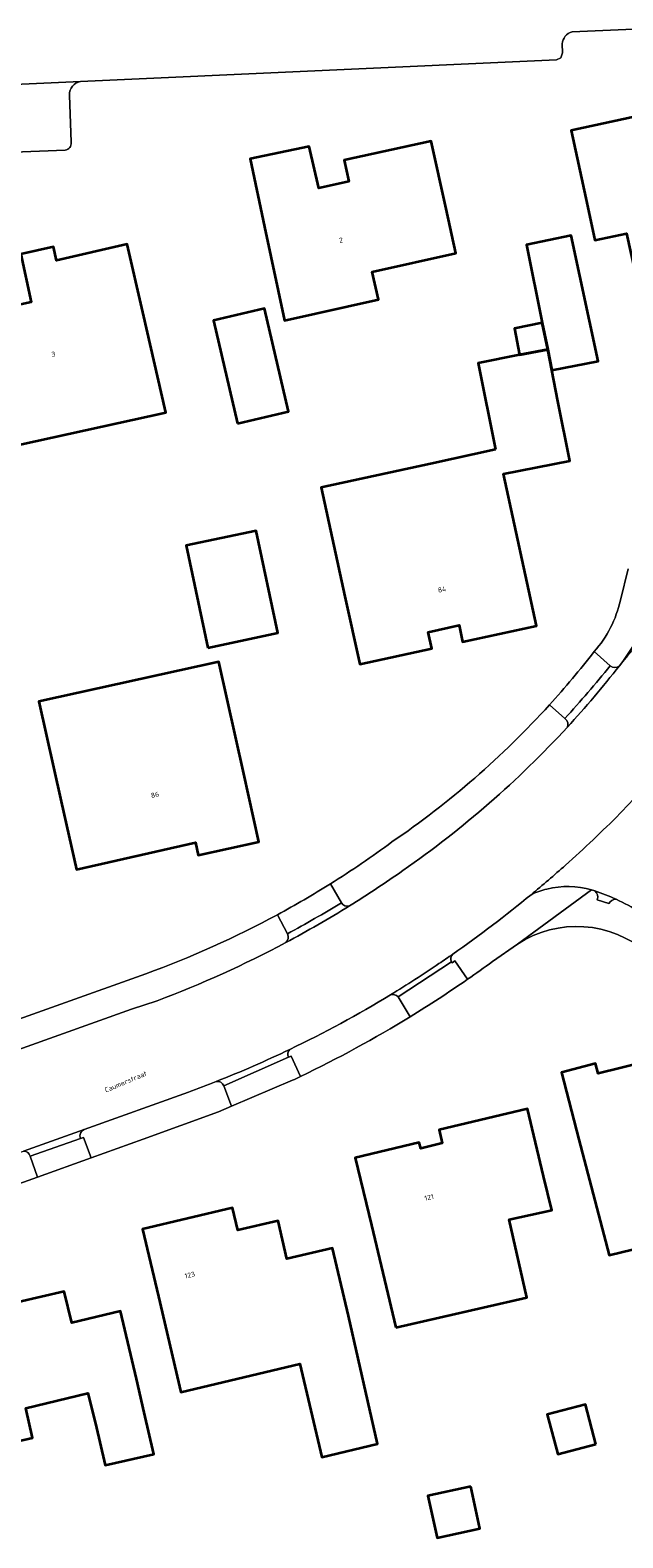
# Model space of a CAD drawing. Header units: metres. Extents: x 197700 to 204338, y 317132 to 325229.
# Tile 195 of 256: x 199240 to 199283, y 319418 to 319526. Entities that reach past the tile are written whole.
import ezdxf
from ezdxf.enums import TextEntityAlignment as Align

# ---------------------------------------------------------------- set-up
doc = ezdxf.new("R2010")
doc.units = ezdxf.units.M
for name, color, linetype, lineweight in [('B-WE-OG-BEBOUWING-GV', 7, 'Continuous', 35), ('B-WE-OG-BEBOUWING-T18', 10, 'Continuous', 18), ('B-WE-OG-TERREIN_ERF-GV', 7, 'Continuous', 18), ('B-WE-OG-TOPOGRAFIE-T18', 10, 'Continuous', 18), ('B-WE-VH-VERHARDING_ASFALT-GV', 252, 'Continuous', 18), ('B-WE-VH-VERHARDING_BETONSTRAATSTEEN-GV', 252, 'Continuous', 18), ('B-WE-VH-VERHARDING_OPEN-GV', 252, 'Continuous', 18), ('B-WE-VH-VERHARDING_TEGEL-GV', 252, 'Continuous', 18)]:
    doc.layers.add(name, color=color, linetype=linetype, lineweight=lineweight)
doc.styles.add('NLCS-ISO-M200-T18', font='NLCS-ISO.ttf', dxfattribs={"height": 0.36})

msp = doc.modelspace()

# ---------------------------------------------------------------- linework, layer by layer
at = {"layer": 'B-WE-OG-BEBOUWING-GV'}
for points in [[(199279.878, 319514.353), (199280.525, 319511.342), (199282.81, 319511.833), (199283.485, 319508.783), (199284.566, 319503.902), (199289.258, 319504.941), (199290.682, 319505.257), (199291.181, 319509.746), (199288.678, 319521.36), (199278.827, 319519.241)], [(199269.813, 319513.587), (199268.744, 319518.472), (199262.466, 319517.098), (199262.802, 319515.565), (199260.637, 319515.082), (199259.952, 319518.093), (199255.707, 319517.193), (199256.745, 319512.302), (199258.178, 319505.55), (199264.947, 319507.069), (199264.501, 319509.055), (199270.507, 319510.417)], [(199277.43, 319501.975), (199280.765, 319502.636), (199278.82, 319511.689), (199275.594, 319510.995), (199276.741, 319505.389), (199277.131, 319503.482)], [(199236.823, 319496.125), (199249.621, 319498.928), (199247.968, 319506.168), (199246.855, 319511.042), (199241.749, 319509.876), (199241.532, 319510.857), (199239.175, 319510.335), (199239.941, 319506.882), (199234.697, 319505.72), (199235.779, 319500.838)], [(199254.79, 319498.14), (199258.462, 319498.999), (199256.726, 319506.419), (199253.054, 319505.559)], [(199275.11, 319503.082), (199277.131, 319503.482), (199276.741, 319505.389), (199274.732, 319504.991)], [(199273.365, 319496.266), (199268.681, 319495.249), (199260.813, 319493.54), (199262.524, 319485.698), (199263.59, 319480.813), (199268.784, 319481.946), (199268.524, 319483.137), (199270.747, 319483.622), (199271.007, 319482.431), (199276.328, 319483.592), (199273.955, 319494.521), (199278.719, 319495.464), (199277.869, 319499.758), (199277.43, 319501.975), (199277.131, 319503.482), (199275.11, 319503.082), (199272.133, 319502.492)], [(199252.664, 319482.004), (199257.696, 319483.072), (199256.136, 319490.423), (199251.103, 319489.354)], [(199242.095, 319470.929), (199243.193, 319466.051), (199251.765, 319467.981), (199251.964, 319467.075), (199256.318, 319468.039), (199255.238, 319472.921), (199253.45, 319481), (199240.474, 319478.129)], [(199293.147, 319444.606), (199291.962, 319449.464), (199288.79, 319448.69), (199287.69, 319453.06), (199280.764, 319451.354), (199280.576, 319452.084), (199278.126, 319451.446), (199279.386, 319446.607), (199281.552, 319438.289), (199286.511, 319439.499), (199286.914, 319437.847), (199294.362, 319439.625)], [(199266.188, 319433.078), (199275.631, 319435.246), (199274.345, 319440.848), (199277.422, 319441.524), (199276.837, 319443.965), (199275.672, 319448.828), (199269.309, 319447.304), (199269.54, 319446.341), (199267.989, 319445.959), (199267.885, 319446.397), (199263.276, 319445.299), (199264.435, 319440.435)], [(199262.779, 319433.931), (199261.635, 319438.798), (199258.344, 319438.025), (199257.717, 319440.751), (199254.808, 319440.075), (199254.428, 319441.691), (199247.959, 319440.17), (199249.103, 319435.303), (199250.718, 319428.434), (199259.287, 319430.463), (199260.876, 319423.753), (199264.881, 319424.701)], [(199247.521, 319429.387), (199246.354, 319434.249), (199242.856, 319433.41), (199242.296, 319435.674), (199238.995, 319434.903), (199238.764, 319435.845), (199232.948, 319434.415), (199234.141, 319429.56), (199235.479, 319424.115), (199240.019, 319425.145), (199239.536, 319427.276), (199244.015, 319428.351), (199244.559, 319426.175), (199245.249, 319423.176), (199248.756, 319423.972), (199248.066, 319426.971)], [(199280.609, 319424.692), (199279.857, 319427.547), (199277.102, 319426.822), (199277.854, 319423.966)], [(199271.591, 319421.634), (199268.498, 319420.955), (199269.16, 319417.942), (199272.253, 319418.621)]]:
    msp.add_lwpolyline(points, close=True, dxfattribs=at)
at = {"layer": 'B-WE-OG-TERREIN_ERF-GV'}
for points in [[(199160.566, 319558.783), (199170.557, 319541.405), (199178.475, 319527.403), (199186.909, 319514.859), (199188.05, 319512.359), (199194.255, 319512.722), (199195.077, 319511.245), (199204.292, 319490.112), (199212.631, 319462.553), (199217.184, 319447.508), (199231.284, 319452.525), (199235.578, 319454.053), (199248.193, 319458.542)], [(199294.391, 319527.001), (199292.157, 319526.905), (199278.888, 319526.346)], [(199278.167, 319525.462), (199278.207, 319524.825), (199278.085, 319524.475), (199277.756, 319524.31), (199243.474, 319522.762)], [(199242.686, 319521.789), (199242.804, 319518.385)], [(199242.369, 319517.829), (199231.89, 319517.423)], [(199282.364, 319485.421), (199282.916, 319487.688)], [(199274.948, 319460.673), (199273.153, 319459.418)], [(199258.747, 319450.872), (199254.367, 319449.01), (199253.428, 319448.611), (199248.002, 319446.627), (199244.239, 319445.287), (199240.381, 319443.913), (199222.368, 319437.496)]]:
    msp.add_lwpolyline(points, dxfattribs=at)
for points in [[(199278.888, 319526.346, 0.3024167), (199278.167, 319525.462)], [(199243.474, 319522.762, 0.3642151), (199242.686, 319521.789)], [(199242.804, 319518.385, -0.4449027), (199242.369, 319517.829)], [(199280.484, 319481.728, 0.1276691), (199282.364, 319485.421)], [(199277.26, 319477.897, 0.0193125), (199280.484, 319481.728)], [(199265.912, 319468.025, 0.0582666), (199277.26, 319477.897)], [(199261.478, 319465.013, 0.018944), (199265.912, 319468.025)], [(199257.663, 319462.793, 0.015673), (199261.478, 319465.013)], [(199248.193, 319458.542, 0.0369849), (199257.663, 319462.793)], [(199284.316, 319460.048, 0.3346417), (199274.948, 319460.673)], [(199273.153, 319459.418, -0.0060837), (199271.362, 319458.146)], [(199271.362, 319458.146, -0.0139325), (199267.222, 319455.45)], [(199267.222, 319455.45, -0.0253769), (199259.332, 319451.151)], [(199259.332, 319451.151, -0.0021855), (199258.747, 319450.872)]]:
    msp.add_lwpolyline(points, format="xyb", dxfattribs=at)
for points in [[(199280.525, 319511.342), (199279.878, 319514.353), (199278.827, 319519.241), (199288.678, 319521.36), (199291.181, 319509.746), (199290.682, 319505.257), (199289.258, 319504.941), (199284.566, 319503.902), (199283.485, 319508.783), (199282.81, 319511.833)], [(199256.745, 319512.302), (199255.707, 319517.193), (199259.952, 319518.093), (199260.637, 319515.082), (199262.802, 319515.565), (199262.466, 319517.098), (199268.744, 319518.472), (199269.813, 319513.587), (199270.507, 319510.417), (199264.501, 319509.055), (199264.947, 319507.069), (199258.178, 319505.55)], [(199268.681, 319495.249), (199273.365, 319496.266), (199272.133, 319502.492), (199275.11, 319503.082), (199274.732, 319504.991), (199276.741, 319505.389), (199275.594, 319510.995), (199278.82, 319511.689), (199280.765, 319502.636), (199277.43, 319501.975), (199277.869, 319499.758), (199278.719, 319495.464), (199273.955, 319494.521), (199276.328, 319483.592), (199271.007, 319482.431), (199270.747, 319483.622), (199268.524, 319483.137), (199268.784, 319481.946), (199263.59, 319480.813), (199262.524, 319485.698), (199260.813, 319493.54)], [(199249.621, 319498.928), (199236.823, 319496.125), (199235.779, 319500.838), (199234.697, 319505.72), (199239.941, 319506.882), (199239.175, 319510.335), (199241.532, 319510.857), (199241.749, 319509.876), (199246.855, 319511.042), (199247.968, 319506.168)], [(199254.79, 319498.14), (199253.054, 319505.559), (199256.726, 319506.419), (199258.462, 319498.999)], [(199252.664, 319482.004), (199251.103, 319489.354), (199256.136, 319490.423), (199257.696, 319483.072)], [(199255.238, 319472.921), (199256.318, 319468.039), (199251.964, 319467.075), (199251.765, 319467.981), (199243.193, 319466.051), (199242.095, 319470.929), (199240.474, 319478.129), (199253.45, 319481)], [(199279.386, 319446.607), (199278.126, 319451.446), (199280.576, 319452.084), (199280.764, 319451.354), (199287.69, 319453.06), (199288.79, 319448.69), (199291.962, 319449.464), (199293.147, 319444.606), (199294.362, 319439.625), (199286.914, 319437.847), (199286.511, 319439.499), (199281.552, 319438.289)], [(199277.422, 319441.524), (199274.345, 319440.848), (199275.631, 319435.246), (199266.188, 319433.078), (199264.435, 319440.435), (199263.276, 319445.299), (199267.885, 319446.397), (199267.989, 319445.959), (199269.54, 319446.341), (199269.309, 319447.304), (199275.672, 319448.828), (199276.837, 319443.965)], [(199249.103, 319435.303), (199247.959, 319440.17), (199254.428, 319441.691), (199254.808, 319440.075), (199257.717, 319440.751), (199258.344, 319438.025), (199261.635, 319438.798), (199262.779, 319433.931), (199264.881, 319424.701), (199260.876, 319423.753), (199259.287, 319430.463), (199250.718, 319428.434)], [(199234.141, 319429.56), (199232.948, 319434.415), (199238.764, 319435.845), (199238.995, 319434.903), (199242.296, 319435.674), (199242.856, 319433.41), (199246.354, 319434.249), (199247.521, 319429.387), (199248.066, 319426.971), (199248.756, 319423.972), (199245.249, 319423.176), (199244.559, 319426.175), (199244.015, 319428.351), (199239.536, 319427.276), (199240.019, 319425.145), (199235.479, 319424.115)], [(199280.609, 319424.692), (199277.854, 319423.966), (199277.102, 319426.822), (199279.857, 319427.547)], [(199271.591, 319421.634), (199272.253, 319418.621), (199269.16, 319417.942), (199268.498, 319420.955)]]:
    msp.add_lwpolyline(points, close=True, dxfattribs=at)
at = {"layer": 'B-WE-VH-VERHARDING_ASFALT-GV'}
for points in [[(199291.722, 319495.299, -0.0693788), (199282.546, 319481.026)], [(199282.293, 319480.701, -0.020079), (199278.554, 319476.299)], [(199278.554, 319476.299, -0.0548662), (199266.709, 319465.978)], [(199282.338, 319470.079, 0.0066558), (199284.127, 319472.003)], [(199284.127, 319472.003, -0.0066558), (199282.338, 319470.079)], [(199278.412, 319466.359, 0.015669), (199282.338, 319470.079)], [(199282.338, 319470.079, -0.015669), (199278.412, 319466.359)], [(199275.935, 319464.234, 0.0092056), (199278.412, 319466.359)], [(199278.412, 319466.359, -0.0092056), (199275.935, 319464.234)], [(199266.709, 319465.978, -0.0145582), (199262.864, 319463.434)], [(199270.293, 319459.951, 0.0203261), (199275.935, 319464.234)], [(199275.935, 319464.234, -0.0674984), (199277.075, 319464.634)], [(199277.075, 319464.634, -0.1316559), (199280.296, 319464.578)], [(199280.523, 319464.508, -0.0309314), (199282.067, 319463.906)], [(199282.067, 319463.906, -0.0362644), (199283.753, 319462.97)], [(199262.864, 319463.434, -0.0168839), (199258.26, 319460.785)], [(199258.26, 319460.785, -0.0320633), (199249.004, 319456.597)], [(199269.302, 319459.27, 0.0034693), (199270.293, 319459.951)], [(199265.818, 319457.031, 0.0124192), (199269.302, 319459.27)], [(199258.552, 319453.096, 0.0248117), (199265.818, 319457.031)], [(199253.265, 319450.788, 0.0172803), (199258.552, 319453.096)], [(199251.253, 319450.022, 0.0064079), (199253.265, 319450.788)]]:
    msp.add_lwpolyline(points, format="xyb", dxfattribs=at)
for points in [[(199282.546, 319481.026), (199282.293, 319480.701)], [(199280.296, 319464.578), (199280.523, 319464.508)], [(199249.004, 319456.597), (199247.159, 319455.982), (199236.673, 319452.26), (199231.634, 319450.471), (199221.773, 319446.971), (199215.821, 319444.804), (199209.379, 319442.514)], [(199211.744, 319435.904), (199212.841, 319436.281), (199220.412, 319438.993), (199225.086, 319440.667), (199225.089, 319440.668), (199239.383, 319445.764), (199243.752, 319447.322), (199251.253, 319450.022)]]:
    msp.add_lwpolyline(points, dxfattribs=at)
at = {"layer": 'B-WE-VH-VERHARDING_BETONSTRAATSTEEN-GV'}
for points in [[(199278.888, 319526.346), (199292.157, 319526.905), (199291.989, 319530.987), (199287.96, 319530.757), (199287.837, 319530.785), (199268.551, 319529.928), (199268.507, 319529.924), (199268.464, 319529.924), (199265.262, 319529.788), (199238.949, 319528.597)], [(199231.053, 319515.31), (199231.008, 319516.528), (199230.799, 319522.19), (199243.474, 319522.762), (199277.756, 319524.31), (199278.085, 319524.475), (199278.207, 319524.825), (199278.167, 319525.462)], [(199291.722, 319495.299), (199292.843, 319497.63), (199293.88, 319500), (199295.594, 319504.532), (199297.003, 319509.168), (199296.441, 319507.794), (199295.623, 319506.558), (199294.016, 319505.025), (199292.893, 319503.822), (199292.044, 319502.415), (199291.549, 319501.203), (199291.038, 319500), (199286.373, 319490.735), (199285.672, 319489.458), (199285.174, 319488.091), (199284.133, 319484.068), (199283.5, 319482.463), (199282.546, 319481.026)], [(199281.641, 319480.709), (199280.484, 319481.728)], [(199277.26, 319477.897), (199278.374, 319476.916)], [(199278.374, 319476.916), (199278.361, 319476.902)], [(199262.275, 319463.656), (199261.478, 319465.013)], [(199280.696, 319463.869), (199281.531, 319463.587)], [(199257.663, 319462.793), (199258.386, 319461.423)], [(199271.362, 319458.146), (199270.449, 319459.467), (199270.256, 319459.339), (199270.204, 319459.411), (199266.353, 319456.874), (199267.222, 319455.45)], [(199266.353, 319456.874), (199270.204, 319459.411)], [(199259.332, 319451.151), (199258.657, 319452.607), (199258.471, 319452.529), (199253.804, 319450.478)], [(199253.804, 319450.478), (199258.471, 319452.529)], [(199253.804, 319450.478), (199254.367, 319449.01), (199258.747, 319450.872)], [(199243.752, 319447.322), (199239.383, 319445.764)], [(199239.855, 319445.419), (199243.471, 319446.689)]]:
    msp.add_lwpolyline(points, dxfattribs=at)
for points in [[(199278.167, 319525.462, -0.3024167), (199278.888, 319526.346)], [(199282.546, 319481.026, 0.0693788), (199291.722, 319495.299)], [(199280.484, 319481.728, -0.0193125), (199277.26, 319477.897)], [(199278.374, 319476.916, 0.0119373), (199281.641, 319480.709)], [(199281.641, 319480.709, -0.0119373), (199278.374, 319476.916)], [(199278.554, 319476.299, 0.020079), (199282.293, 319480.701)], [(199282.293, 319480.701, -0.3743467), (199281.641, 319480.709)], [(199278.361, 319476.902, -0.3756563), (199278.554, 319476.299)], [(199261.478, 319465.013, -0.015673), (199257.663, 319462.793)], [(199282.067, 319463.906, 0.0309314), (199280.523, 319464.508)], [(199280.523, 319464.508, -0.321969), (199280.696, 319463.869)], [(199281.531, 319463.587, -0.2966614), (199282.067, 319463.906)], [(199258.26, 319460.785, 0.0168839), (199262.864, 319463.434)], [(199258.386, 319461.423, 0.0136913), (199262.275, 319463.656)], [(199262.275, 319463.656, -0.0136913), (199258.386, 319461.423)], [(199262.864, 319463.434, -0.3869865), (199262.275, 319463.656)], [(199258.386, 319461.423, -0.3455924), (199258.26, 319460.785)], [(199270.293, 319459.951, -0.0034693), (199269.302, 319459.27)], [(199270.204, 319459.411, -0.3040365), (199270.293, 319459.951)], [(199269.302, 319459.27, -0.0124192), (199265.818, 319457.031)], [(199267.222, 319455.45, 0.0139325), (199271.362, 319458.146)], [(199265.818, 319457.031, -0.2939268), (199266.353, 319456.874)], [(199258.552, 319453.096, -0.0172803), (199253.265, 319450.788)], [(199258.471, 319452.529, -0.3516111), (199258.552, 319453.096)], [(199258.747, 319450.872, 0.0021855), (199259.332, 319451.151)], [(199253.265, 319450.788, -0.3618618), (199253.804, 319450.478)], [(199243.471, 319446.689, -0.3833758), (199243.752, 319447.322)], [(199239.383, 319445.764, -0.3701151), (199239.855, 319445.419)]]:
    msp.add_lwpolyline(points, format="xyb", dxfattribs=at)
msp.add_lwpolyline([(199243.471, 319446.689), (199239.855, 319445.419), (199240.381, 319443.913), (199244.239, 319445.287), (199243.7, 319446.763)], close=True, dxfattribs=at)
at = {"layer": 'B-WE-VH-VERHARDING_OPEN-GV'}
for points in [[(199251.253, 319450.022), (199243.752, 319447.322)], [(199254.367, 319449.01), (199253.804, 319450.478)], [(199243.471, 319446.689), (199243.7, 319446.763), (199244.239, 319445.287), (199248.002, 319446.627), (199253.428, 319448.611), (199254.367, 319449.01)]]:
    msp.add_lwpolyline(points, dxfattribs=at)
for points in [[(199253.265, 319450.788, -0.0064079), (199251.253, 319450.022)], [(199253.804, 319450.478, 0.3618618), (199253.265, 319450.788)], [(199243.752, 319447.322, 0.3833758), (199243.471, 319446.689)]]:
    msp.add_lwpolyline(points, format="xyb", dxfattribs=at)
at = {"layer": 'B-WE-VH-VERHARDING_TEGEL-GV'}
for points in [[(199243.474, 319522.762), (199230.799, 319522.19), (199231.008, 319516.528)], [(199242.804, 319518.385), (199242.686, 319521.789)], [(199231.89, 319517.423), (199242.369, 319517.829)], [(199282.293, 319480.701), (199282.546, 319481.026), (199283.5, 319482.463), (199284.133, 319484.068), (199285.174, 319488.091), (199285.672, 319489.458), (199286.373, 319490.735), (199291.038, 319500), (199291.549, 319501.203), (199292.044, 319502.415), (199292.893, 319503.822), (199294.016, 319505.025), (199295.623, 319506.558), (199296.441, 319507.794), (199297.003, 319509.168)], [(199282.916, 319487.688), (199282.364, 319485.421)], [(199280.484, 319481.728), (199281.641, 319480.709)], [(199278.361, 319476.902), (199278.374, 319476.916), (199277.26, 319477.897)], [(199261.478, 319465.013), (199262.275, 319463.656)], [(199274.948, 319460.673), (199280.296, 319464.578)], [(199280.296, 319464.578), (199274.948, 319460.673)], [(199280.523, 319464.508), (199280.296, 319464.578)], [(199281.531, 319463.587), (199280.696, 319463.869)], [(199258.386, 319461.423), (199257.663, 319462.793)], [(199273.153, 319459.418), (199274.948, 319460.673)], [(199248.193, 319458.542), (199235.578, 319454.053)], [(199270.204, 319459.411), (199270.256, 319459.339), (199270.449, 319459.467), (199271.362, 319458.146)], [(199236.673, 319452.26), (199247.159, 319455.982), (199249.004, 319456.597)], [(199267.222, 319455.45), (199266.353, 319456.874)], [(199258.471, 319452.529), (199258.657, 319452.607), (199259.332, 319451.151)], [(199208.353, 319433.8), (199209.406, 319432.027), (199210.12, 319432.47), (199212.633, 319434.029), (199215.846, 319435.173), (199222.368, 319437.496), (199240.381, 319443.913), (199239.855, 319445.419)]]:
    msp.add_lwpolyline(points, dxfattribs=at)
for points in [[(199242.686, 319521.789, -0.3642151), (199243.474, 319522.762)], [(199242.369, 319517.829, 0.4449027), (199242.804, 319518.385)], [(199282.364, 319485.421, -0.1276691), (199280.484, 319481.728)], [(199281.641, 319480.709, 0.3743467), (199282.293, 319480.701)], [(199277.26, 319477.897, -0.0582666), (199265.912, 319468.025)], [(199278.554, 319476.299, 0.3756563), (199278.361, 319476.902)], [(199266.709, 319465.978, 0.0548662), (199278.554, 319476.299)], [(199265.912, 319468.025, -0.018944), (199261.478, 319465.013)], [(199262.864, 319463.434, 0.0145582), (199266.709, 319465.978)], [(199275.935, 319464.234, -0.0203261), (199270.293, 319459.951)], [(199277.075, 319464.634, 0.0674984), (199275.935, 319464.234)], [(199280.296, 319464.578, 0.1316559), (199277.075, 319464.634)], [(199280.696, 319463.869, 0.321969), (199280.523, 319464.508)], [(199282.067, 319463.906, 0.2966614), (199281.531, 319463.587)], [(199283.753, 319462.97, 0.0362644), (199282.067, 319463.906)], [(199257.663, 319462.793, -0.0369849), (199248.193, 319458.542)], [(199262.275, 319463.656, 0.3869865), (199262.864, 319463.434)], [(199274.948, 319460.673, -0.3346417), (199284.316, 319460.048)], [(199249.004, 319456.597, 0.0320633), (199258.26, 319460.785)], [(199258.26, 319460.785, 0.3455924), (199258.386, 319461.423)], [(199270.293, 319459.951, 0.3040365), (199270.204, 319459.411)], [(199271.362, 319458.146, 0.0060837), (199273.153, 319459.418)], [(199265.818, 319457.031, -0.0248117), (199258.552, 319453.096)], [(199266.353, 319456.874, 0.2939268), (199265.818, 319457.031)], [(199259.332, 319451.151, 0.0253769), (199267.222, 319455.45)], [(199258.552, 319453.096, 0.3516111), (199258.471, 319452.529)], [(199239.855, 319445.419, 0.3701151), (199239.383, 319445.764)]]:
    msp.add_lwpolyline(points, format="xyb", dxfattribs=at)

# ---------------------------------------------------------------- texts
at = {"layer": 'B-WE-OG-BEBOUWING-T18', "style": 'NLCS-ISO-M200-T18'}
for s, rotation, p in [('2', 12.5, (199262.246, 319511.343)), ('3', 12.4, (199241.531, 319503.137)), ('84', 12.3, (199269.519, 319486.201)), ('86', 12.6, (199248.845, 319471.424)), ('121', 13.4, (199268.588, 319442.452)), ('123', 13.2, (199251.357, 319436.86))]:
    msp.add_text(s, height=0.36, rotation=rotation, dxfattribs=at).set_placement(p, align=Align.MIDDLE)
at = {"layer": 'B-WE-OG-TOPOGRAFIE-T18', "style": 'NLCS-ISO-M200-T18'}
msp.add_text('Caumerstraat', height=0.36, rotation=22.8, dxfattribs=at).set_placement((199246.737, 319450.776), align=Align.MIDDLE)

doc.saveas('drawing.dxf')
